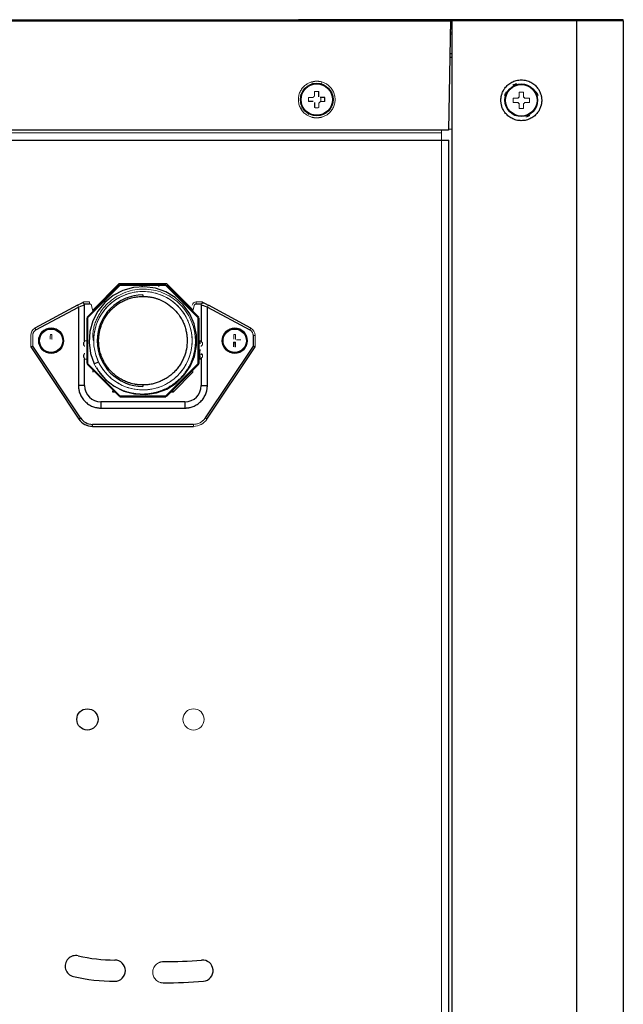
# Paper-space layout '_Back' of a CAD drawing. Header units: millimetres. Extents: x -163 to 157, y -21 to 400.
# Tile 7 of 7: x 9 to 157, y 158 to 400. Entities that reach past the tile are written whole.
import ezdxf

# ---------------------------------------------------------------- set-up
doc = ezdxf.new("R2010")
doc.units = ezdxf.units.MM

psp = doc.layouts.new('_Back')

# ---------------------------------------------------------------- linework, layer by layer
at = {"color": 7, "linetype": 'Continuous', "lineweight": 25}
for p, q in [((-120.71, 399.48), (115.43, 399.48)), ((-120.51, 399.23), (115.08, 399.23)), ((145.92, 399.55), (77.79, 399.55)), ((115.09, 399.48), (114.62, 372.48)), ((157.43, 399.3), (115.43, 399.3)), ((115.43, 399.3), (115.43, -17.2)), ((145.93, 399.3), (145.93, -17.2)), ((157.43, 399.3), (157.43, -17.2)), ((115.43, 397.22), (115.05, 397.22)), ((115.43, 391.2), (114.94, 391.2)), ((82.8, 380.67), (82.8, 381.97)), ((81.42, 379.47), (80.3, 379.47)), ((81.77, 379.29), (81.77, 378)), ((84.27, 380.5), (83.16, 380.5)), ((114.62, 372.48), (-120.04, 372.48)), ((-120.11, 370), (114.69, 370)), ((114.69, -8.68), (114.69, 370)), ((45.3, 334.65), (34.07, 334.65)), ((45.3, 334.45), (34.07, 334.45)), ((39.69, 334.12), (39.38, 334.09)), ((53.24, 326.51), (45.3, 334.45)), ((53.38, 326.66), (45.44, 334.6)), ((23.65, 329.57), (13.24, 323.96)), ((13.48, 323.52), (23.89, 329.13)), ((23.89, 329.13), (23.89, 309.9)), ((24.65, 330.11), (25.19, 330.4)), ((25.33, 329.9), (26.64, 329.9)), ((25.39, 320.81), (25.39, 329.67)), ((52.74, 329.9), (54.04, 329.9)), ((53.99, 329.67), (53.99, 320.81)), ((54.19, 330.4), (54.73, 330.11)), ((55.49, 309.9), (55.49, 329.13)), ((55.49, 329.13), (65.9, 323.52)), ((66.14, 323.96), (55.73, 329.57)), ((25.93, 326.51), (25.93, 315.29)), ((26.13, 326.51), (26.13, 315.29)), ((53.24, 315.29), (53.24, 326.51)), ((53.44, 315.29), (53.44, 326.51)), ((66.69, 322.2), (66.69, 319.55)), ((12.19, 319.4), (24, 301.68)), ((24.42, 301.96), (12.69, 319.55)), ((66.69, 319.55), (54.96, 301.96)), ((55.38, 301.68), (67.19, 319.4)), ((67.19, 319.4), (66.69, 319.55)), ((25.39, 309.9), (25.39, 316.49)), ((53.99, 316.49), (53.99, 309.9)), ((26.13, 315.29), (34.07, 307.35)), ((27.74, 315.25), (28.79, 315.75)), ((53.99, 309.9), (55.49, 309.9)), ((34.07, 307.35), (45.3, 307.35)), ((34.07, 307.15), (45.3, 307.15)), ((49.99, 305.9), (29.39, 305.9)), ((29.39, 304.4), (49.99, 304.4)), ((49.99, 305.9), (49.99, 304.4)), ((24, 301.68), (24.42, 301.96)), ((27.33, 299.9), (27.33, 300.4)), ((52.05, 300.4), (27.33, 300.4)), ((27.33, 299.9), (52.05, 299.9))]:
    psp.add_line(p, q, dxfattribs=at)
at = {"color": 144, "linetype": 'Continuous', "lineweight": 18}
for p, q in [((115.43, 396.05), (115.03, 396.05)), ((115.03, 395.98), (115.43, 395.98)), ((115.04, 396.48), (115.43, 396.48)), ((82.29, 384.46), (80.94, 384.21)), ((81.21, 383.83), (81.14, 384.07)), ((83.43, 384.07), (83.37, 383.83)), ((78.2, 381.12), (78.44, 381.06)), ((78.44, 378.9), (78.2, 378.84)), ((80.3, 380.5), (81.42, 380.5)), ((84.27, 379.47), (83.16, 379.47)), ((83.27, 379.47), (83.27, 380.5)), ((130.45, 380.32), (131.56, 380.32)), ((131.56, 379.28), (130.45, 379.28)), ((133.3, 380.32), (134.42, 380.32)), ((134.42, 379.28), (133.3, 379.28)), ((78.59, 377.9), (78.8, 378.02)), ((80.33, 376.49), (80.2, 376.28)), ((82.29, 375.5), (83.77, 375.78)), ((112.89, 371.8), (-118.31, 371.8)), ((112.89, 372.48), (112.89, -9.6)), ((114.62, 372.7), (115.43, 372.7)), ((25.99, 326.66), (33.93, 334.6)), ((34.07, 334.45), (26.13, 326.51)), ((33.89, 334.9), (27.39, 328.4)), ((34.07, 334.48), (33.47, 334.48)), ((34.07, 334.49), (33.48, 334.49)), ((45.49, 334.9), (33.89, 334.9)), ((34.07, 334.65), (34.07, 334.45)), ((35.78, 334.65), (35.78, 334.9)), ((43.6, 334.9), (43.6, 334.1)), ((45.9, 334.49), (43.6, 334.49)), ((45.91, 334.48), (43.6, 334.48)), ((51.99, 328.4), (45.49, 334.9)), ((23.89, 329.13), (23.65, 329.57)), ((26.64, 330.4), (25.19, 330.4)), ((25.24, 329.62), (25.24, 330.02)), ((26.64, 329.9), (26.64, 330.4)), ((27.13, 329.51), (27.44, 328.16)), ((51.94, 328.16), (52.25, 329.51)), ((54.19, 330.4), (52.74, 330.4)), ((52.74, 330.4), (52.74, 329.9)), ((55.73, 329.57), (55.49, 329.13)), ((26.13, 326.51), (25.93, 326.51)), ((27.6, 327.98), (27.6, 328.08)), ((13.24, 323.96), (13.48, 323.52)), ((65.9, 323.52), (66.14, 323.96)), ((12.19, 319.4), (12.19, 322.2)), ((12.69, 319.55), (12.69, 322.2)), ((25.93, 320.9), (25.39, 320.9)), ((53.99, 320.9), (53.44, 320.9)), ((53.69, 320.11), (53.69, 320.9)), ((67.19, 322.2), (66.69, 322.2)), ((67.19, 319.4), (67.19, 322.2)), ((25.09, 319.88), (25.09, 320.41)), ((25.24, 319.76), (25.24, 320.54)), ((53.46, 316.47), (53.69, 318.7)), ((54.29, 320.41), (54.29, 319.88)), ((62.15, 320.55), (62.01, 319.42)), ((25.09, 316.88), (25.09, 317.41)), ((25.24, 316.76), (25.24, 317.54)), ((25.39, 316.4), (25.93, 316.4)), ((28.79, 315.75), (28.18, 317.43)), ((54.29, 317.41), (53.44, 317.59)), ((53.44, 316.4), (53.99, 316.4)), ((53.69, 316.4), (53.69, 317.27)), ((54.29, 317.41), (54.29, 316.88)), ((25.99, 315.14), (33.93, 307.2)), ((45.3, 307.35), (53.24, 315.29)), ((53.38, 315.14), (45.44, 307.2)), ((51.86, 313.82), (51.94, 313.9)), ((51.94, 313.19), (51.94, 313.98)), ((53.24, 315.29), (53.44, 315.29)), ((47.15, 308.4), (51.94, 313.19)), ((46.94, 308.9), (46.86, 308.9)), ((45.3, 307.15), (45.3, 307.35)), ((54.96, 301.96), (55.38, 301.68)), ((52.05, 299.9), (52.05, 300.4))]:
    psp.add_line(p, q, dxfattribs=at)
at = {"color": 8, "linetype": 'Continuous', "lineweight": 25}
for p, q in [((115.43, 390.3), (114.93, 390.3)), ((27.44, 328.16), (27.44, 327.82)), ((27.44, 313.7), (27.44, 313.19)), ((25.39, 309.9), (23.89, 309.9)), ((32.23, 308.4), (32.74, 308.4)), ((46.36, 308.4), (47.15, 308.4)), ((29.39, 305.9), (29.39, 304.4))]:
    psp.add_line(p, q, dxfattribs=at)
at = {"color": 7, "linetype": 'Continuous', "lineweight": 25, "flags": 128}
psp.add_lwpolyline([(28.28, 314.36), (28.77, 313.45), (30.5, 311.39), (32.62, 309.73), (35.04, 308.53), (37.64, 307.84), (40.33, 307.7), (43, 308.1), (45.52, 309.04), (47.81, 310.47), (49.76, 312.33), (51.28, 314.55), (52.33, 317.03), (52.85, 319.68), (52.83, 322.37), (52.25, 325.01), (51.16, 327.47), (49.59, 329.66), (47.61, 331.49), (45.3, 332.87), (42.75, 333.76), (40.08, 334.12), (37.39, 333.92), (34.8, 333.18), (32.41, 331.94), (30.33, 330.23), (28.63, 328.14), (27.39, 325.74), (26.66, 323.15), (26.48, 320.46), (26.84, 317.79), (27.74, 315.25), (27.74, 315.25)], dxfattribs=at)
at = {"color": 144, "linetype": 'Continuous', "lineweight": 18, "flags": 128}
psp.add_lwpolyline([(27.61, 328.16), (27.59, 328.16), (27.57, 328.16), (27.55, 328.16), (27.53, 328.16), (27.5, 328.16), (27.48, 328.16), (27.46, 328.16), (27.44, 328.16)], dxfattribs=at)
at = {"color": 7, "linetype": 'Continuous', "lineweight": 25}
for centre, radius in [((82.29, 379.98), 4), ((82.29, 379.98), 3.85), ((132.43, 379.8), 4), ((132.43, 379.8), 3.85), ((17.19, 320.9), 3.01), ((17.19, 320.9), 2.86), ((62.19, 320.9), 3.01), ((62.19, 320.9), 2.86), ((26.09, 228.1), 2.6)]:
    psp.add_circle(centre, radius, dxfattribs=at)
at = {"color": 144, "linetype": 'Continuous', "lineweight": 18}
for centre, radius in [((39.69, 320.9), 12.06), ((17.19, 320.9), 3.13), ((62.19, 320.9), 3.13), ((52.09, 228.1), 2.6)]:
    psp.add_circle(centre, radius, dxfattribs=at)
at = {"color": 7, "linetype": 'Continuous', "lineweight": 25}
for centre, radius, start, end in [((157.18, 399.3), 0.25, 0, 90), ((69.9, 379.98), 14.38, 357.9477, 2.0523), ((132.43, 379.8), 1.01, 120.6869, 149.3131), ((132.43, 379.8), 1.01, 210.6869, 239.3131), ((132.43, 379.8), 1.01, 30.6869, 59.3131), ((39.69, 320.9), 11.2, 90, 270), ((54.54, 317.93), 0.578, 200.1159, 244.0768), ((29.39, 309.9), 4, 180, 270), ((49.99, 309.9), 4, 270, 0), ((27.33, 303.9), 4, 213.6901, 270), ((27.33, 303.9), 3.5, 213.6901, 270), ((23.24, 167.65), 2.6, 76.8589, 256.8589), ((32.79, 208.56), 39.41, 256.8589, 270), ((32.79, 166.55), 2.6, 270, 90), ((44.69, 281.55), 112.8, 270, 274.7719), ((54.29, 166.55), 2.6, 274.7719, 94.7719), ((32.79, 208.56), 44.61, 256.8589, 270), ((44.69, 281.55), 118, 270, 274.7719)]:
    psp.add_arc(centre, radius, start, end, dxfattribs=at)
at = {"color": 144, "linetype": 'Continuous', "lineweight": 18}
for centre, radius, start, end in [((132.43, 379.8), 4.25, 150.6157, 164.3843), ((132.43, 379.8), 4.25, 15.6157, 29.3843), ((52.74, 329.4), 1, 90, 167.078), ((14.19, 322.2), 2, 118.3008, 180), ((65.19, 322.2), 2, 0, 61.6992), ((17.19, 320.9), 1.5, 83.1424, 96.8576), ((62.19, 320.9), 1.5, 83.1424, 96.8576), ((62.19, 320.9), 1.5, 270, 276.8576), ((52.05, 303.9), 4, 270, 326.3099)]:
    psp.add_arc(centre, radius, start, end, dxfattribs=at)
for points, knots in [([(77.62, 399.48), (77.63, 399.49), (77.66, 399.52), (77.72, 399.54), (77.77, 399.55), (77.79, 399.55)], [0, 0, 0, 0, 0.23846, 0.685927, 1, 1, 1, 1]), ([(145.93, 399.3), (145.93, 399.32), (145.93, 399.35), (145.93, 399.41), (145.93, 399.46), (145.93, 399.51), (145.93, 399.54), (145.92, 399.55), (145.92, 399.55)], [0, 0, 0, 0, 0.129787, 0.274348, 0.43367, 0.607734, 0.796518, 1, 1, 1, 1]), ([(82.29, 375.49), (82.22, 375.49), (82.08, 375.49), (81.86, 375.51), (81.65, 375.53), (81.44, 375.57), (81.24, 375.61), (80.84, 375.72), (80.27, 375.94), (79.67, 376.31), (79.23, 376.68), (78.77, 377.15), (78.28, 377.87), (77.89, 378.88), (77.75, 379.98), (77.89, 381.09), (78.28, 382.1), (78.77, 382.81), (79.23, 383.28), (79.67, 383.66), (80.27, 384.02), (80.9, 384.27), (81.44, 384.4), (81.86, 384.46), (82.15, 384.47), (82.29, 384.48)], [0, 0, 0, 0, 0.015126, 0.030186, 0.045216, 0.060248, 0.075317, 0.090456, 0.147692, 0.204972, 0.238371, 0.271808, 0.344203, 0.420926, 0.500012, 0.579099, 0.655822, 0.728217, 0.761617, 0.795053, 0.85229, 0.909569, 0.939747, 0.9698, 1, 1, 1, 1]), ([(82.29, 384.48), (82.36, 384.47), (82.5, 384.47), (82.71, 384.46), (82.92, 384.43), (83.13, 384.4), (83.34, 384.35), (83.74, 384.25), (84.31, 384.02), (84.9, 383.66), (85.35, 383.28), (85.81, 382.81), (86.3, 382.1), (86.69, 381.09), (86.83, 379.98), (86.69, 378.88), (86.3, 377.87), (85.81, 377.15), (85.35, 376.68), (84.9, 376.31), (84.31, 375.94), (83.67, 375.69), (83.14, 375.56), (82.71, 375.5), (82.43, 375.49), (82.29, 375.49)], [0, 0, 0, 0, 0.015126, 0.030186, 0.045216, 0.060248, 0.075317, 0.090456, 0.147692, 0.204972, 0.238371, 0.271808, 0.344203, 0.420926, 0.500012, 0.579099, 0.655822, 0.728217, 0.761617, 0.795053, 0.85229, 0.909569, 0.939747, 0.9698, 1, 1, 1, 1]), ([(130.35, 383.5), (130.41, 383.54), (130.52, 383.6), (130.71, 383.69), (130.9, 383.77), (131.09, 383.84), (131.22, 383.87), (131.29, 383.89)], [0, 0, 0, 0, 0.200464, 0.400232, 0.599768, 0.799536, 1, 1, 1, 1]), ([(81.77, 381.97), (81.86, 381.97), (82.03, 381.97), (82.29, 381.97), (82.55, 381.97), (82.72, 381.97), (82.8, 381.97)], [0, 0, 0, 0, 0.250074, 0.5, 0.749926, 1, 1, 1, 1]), ([(81.77, 380.85), (81.77, 380.93), (81.77, 381.08), (81.77, 381.31), (81.77, 381.53), (81.77, 381.75), (81.77, 381.89), (81.77, 381.97)], [0, 0, 0, 0, 0.205127, 0.407689, 0.607687, 0.805124, 1, 1, 1, 1]), ([(131.92, 381.78), (132, 381.79), (132.17, 381.79), (132.43, 381.79), (132.69, 381.79), (132.86, 381.79), (132.95, 381.78)], [0, 0, 0, 0, 0.250074, 0.5, 0.749926, 1, 1, 1, 1]), ([(131.92, 380.67), (131.92, 380.75), (131.92, 380.9), (131.92, 381.13), (131.92, 381.35), (131.92, 381.57), (131.92, 381.71), (131.92, 381.78)], [0, 0, 0, 0, 0.205127, 0.407689, 0.607687, 0.805124, 1, 1, 1, 1]), ([(132.95, 381.78), (132.95, 381.71), (132.95, 381.57), (132.95, 381.35), (132.95, 381.13), (132.95, 380.9), (132.95, 380.75), (132.95, 380.67)], [0, 0, 0, 0, 0.194876, 0.3923126, 0.5923111, 0.794873, 1, 1, 1, 1]), ([(80.3, 379.47), (80.3, 379.55), (80.3, 379.72), (80.29, 379.98), (80.3, 380.24), (80.3, 380.41), (80.3, 380.5)], [0, 0, 0, 0, 0.250005, 0.5, 0.749995, 1, 1, 1, 1]), ([(81.42, 380.5), (81.44, 380.52), (81.48, 380.58), (81.54, 380.66), (81.61, 380.73), (81.69, 380.79), (81.75, 380.83), (81.77, 380.85)], [0, 0, 0, 0, 0.202494, 0.401733, 0.599714, 0.798468, 1, 1, 1, 1]), ([(83.16, 379.47), (83.14, 379.44), (83.1, 379.38), (83.04, 379.3), (82.97, 379.23), (82.89, 379.17), (82.83, 379.13), (82.8, 379.11)], [0, 0, 0, 0, 0.202494, 0.401733, 0.599714, 0.798468, 1, 1, 1, 1]), ([(82.8, 379.11), (82.8, 379.04), (82.8, 378.88), (82.8, 378.65), (82.8, 378.43), (82.8, 378.21), (82.8, 378.07), (82.8, 378)], [0, 0, 0, 0, 0.205127, 0.407689, 0.607687, 0.805124, 1, 1, 1, 1]), ([(130.45, 379.28), (130.44, 379.37), (130.44, 379.54), (130.44, 379.8), (130.44, 380.06), (130.44, 380.23), (130.45, 380.32)], [0, 0, 0, 0, 0.250005, 0.5, 0.749995, 1, 1, 1, 1]), ([(131.75, 380.32), (131.72, 380.32), (131.66, 380.32), (131.6, 380.32), (131.56, 380.32)], [0, 0, 0, 0, 0.471858, 1, 1, 1, 1]), ([(131.56, 379.28), (131.6, 379.28), (131.66, 379.28), (131.72, 379.28), (131.75, 379.28)], [0, 0, 0, 0, 0.528142, 1, 1, 1, 1]), ([(131.92, 380.67), (131.92, 380.64), (131.92, 380.57), (131.92, 380.51), (131.92, 380.48)], [0, 0, 0, 0, 0.528142, 1, 1, 1, 1]), ([(131.92, 379.12), (131.92, 379.09), (131.92, 379.03), (131.92, 378.96), (131.92, 378.93)], [0, 0, 0, 0, 0.471858, 1, 1, 1, 1]), ([(131.92, 377.82), (131.92, 377.89), (131.92, 378.03), (131.92, 378.25), (131.92, 378.47), (131.92, 378.7), (131.92, 378.85), (131.92, 378.93)], [0, 0, 0, 0, 0.194876, 0.392313, 0.592311, 0.794873, 1, 1, 1, 1]), ([(132.95, 380.48), (132.95, 380.51), (132.95, 380.57), (132.95, 380.64), (132.95, 380.67)], [0, 0, 0, 0, 0.471858, 1, 1, 1, 1]), ([(133.3, 379.28), (133.28, 379.26), (133.24, 379.2), (133.18, 379.12), (133.11, 379.05), (133.03, 378.99), (132.97, 378.95), (132.95, 378.93)], [0, 0, 0, 0, 0.202494, 0.4017328, 0.599714, 0.7984681, 1, 1, 1, 1]), ([(132.95, 378.93), (132.95, 378.85), (132.95, 378.7), (132.95, 378.47), (132.95, 378.25), (132.95, 378.03), (132.95, 377.89), (132.95, 377.82)], [0, 0, 0, 0, 0.205127, 0.407689, 0.607687, 0.805124, 1, 1, 1, 1]), ([(133.3, 380.32), (133.27, 380.32), (133.2, 380.32), (133.14, 380.32), (133.11, 380.32)], [0, 0, 0, 0, 0.528142, 1, 1, 1, 1]), ([(134.42, 380.32), (134.42, 380.23), (134.42, 380.06), (134.43, 379.8), (134.42, 379.54), (134.42, 379.37), (134.42, 379.28)], [0, 0, 0, 0, 0.250005, 0.5, 0.749995, 1, 1, 1, 1]), ([(82.8, 378), (82.72, 377.99), (82.55, 377.99), (82.29, 377.99), (82.03, 377.99), (81.86, 377.99), (81.77, 378)], [0, 0, 0, 0, 0.250074, 0.5, 0.749926, 1, 1, 1, 1]), ([(132.95, 377.82), (132.86, 377.81), (132.69, 377.81), (132.43, 377.81), (132.17, 377.81), (132, 377.81), (131.92, 377.82)], [0, 0, 0, 0, 0.250074, 0.5, 0.749926, 1, 1, 1, 1]), ([(134.52, 376.1), (134.46, 376.06), (134.34, 376), (134.15, 375.91), (133.96, 375.83), (133.77, 375.76), (133.64, 375.73), (133.57, 375.71)], [0, 0, 0, 0, 0.200464, 0.400232, 0.599768, 0.799536, 1, 1, 1, 1]), ([(27.74, 315.25), (27.79, 315.14), (27.9, 314.93), (28.07, 314.61), (28.25, 314.3), (28.44, 313.99), (28.63, 313.69), (28.84, 313.39), (29.05, 313.1), (29.27, 312.81), (29.5, 312.53), (29.73, 312.26), (29.97, 311.99), (30.22, 311.73), (30.48, 311.48), (30.74, 311.24), (31.01, 311), (31.29, 310.77), (31.57, 310.54), (31.86, 310.33), (32.15, 310.12), (32.45, 309.92), (32.75, 309.73), (33.06, 309.55), (33.38, 309.38), (33.7, 309.21), (34.02, 309.06), (34.35, 308.91), (34.68, 308.77), (35.01, 308.64), (35.35, 308.52), (35.69, 308.41), (36.03, 308.31), (36.38, 308.22), (36.73, 308.14), (37.08, 308.07), (37.43, 308), (37.78, 307.95), (38.14, 307.91), (38.49, 307.87), (38.85, 307.85), (39.2, 307.83), (39.56, 307.83), (39.92, 307.83), (40.27, 307.85), (40.63, 307.87), (40.99, 307.91), (41.34, 307.95), (41.69, 308.01), (42.04, 308.07), (42.39, 308.14), (42.74, 308.22), (43.08, 308.31), (43.42, 308.41), (43.76, 308.52), (44.1, 308.64), (44.43, 308.77), (44.76, 308.91), (45.08, 309.06), (45.4, 309.21), (45.71, 309.37), (46.02, 309.55), (46.33, 309.73), (46.63, 309.92), (46.93, 310.11), (47.22, 310.32), (47.5, 310.53), (47.78, 310.75), (48.05, 310.98), (48.32, 311.21), (48.57, 311.45), (48.83, 311.7), (49.07, 311.96), (49.31, 312.22), (49.54, 312.49), (49.76, 312.76), (49.98, 313.04), (50.19, 313.33), (50.39, 313.62), (50.58, 313.92), (50.76, 314.22), (50.93, 314.53), (51.1, 314.84), (51.26, 315.15), (51.41, 315.47), (51.55, 315.79), (51.68, 316.12), (51.8, 316.45), (51.92, 316.79), (52.02, 317.12), (52.12, 317.46), (52.2, 317.8), (52.28, 318.15), (52.35, 318.49), (52.4, 318.84), (52.45, 319.19), (52.49, 319.54), (52.52, 319.89), (52.54, 320.24), (52.55, 320.59), (52.55, 320.94), (52.54, 321.29), (52.52, 321.64), (52.49, 321.99), (52.45, 322.34), (52.4, 322.69), (52.35, 323.03), (52.28, 323.38), (52.06, 324.37), (51.53, 325.96), (50.39, 328.01), (48.9, 329.82), (47.11, 331.32), (45.09, 332.48), (42.89, 333.24), (40.59, 333.59), (38.28, 333.52), (36.02, 333.03), (33.89, 332.14), (31.95, 330.88), (30.03, 329.05), (28.76, 327.12), (28.08, 325.53), (27.83, 324.79), (27.68, 324.23), (27.56, 323.7), (27.49, 323.21), (27.45, 322.81), (27.43, 322.47), (27.43, 322.14), (27.44, 321.81), (27.46, 321.5), (27.5, 321.19), (27.53, 320.99), (27.55, 320.89)], [0, 0, 0, 0, 0.004819, 0.009637, 0.014453, 0.019268, 0.024082, 0.028895, 0.033706, 0.038517, 0.043326, 0.048134, 0.05294, 0.057744, 0.062547, 0.067349, 0.072148, 0.076946, 0.081742, 0.086537, 0.09133, 0.096123, 0.100914, 0.105704, 0.110493, 0.115282, 0.120069, 0.124856, 0.129641, 0.134426, 0.139208, 0.14399, 0.148769, 0.153548, 0.158324, 0.163098, 0.167871, 0.172643, 0.177412, 0.182181, 0.186948, 0.191715, 0.19648, 0.201244, 0.206008, 0.21077, 0.215531, 0.220291, 0.225049, 0.229806, 0.234562, 0.239315, 0.244068, 0.248818, 0.253566, 0.258314, 0.263059, 0.267803, 0.272547, 0.277289, 0.28203, 0.28677, 0.29151, 0.296248, 0.300985, 0.305721, 0.310455, 0.315188, 0.31992, 0.32465, 0.329378, 0.334104, 0.338829, 0.343552, 0.348273, 0.352994, 0.357713, 0.362431, 0.367148, 0.371864, 0.376579, 0.381293, 0.386006, 0.390718, 0.395428, 0.400137, 0.404845, 0.40955, 0.414254, 0.418957, 0.423657, 0.428356, 0.433054, 0.43775, 0.442445, 0.447139, 0.451832, 0.456524, 0.461215, 0.465905, 0.470593, 0.475281, 0.479967, 0.484652, 0.489335, 0.494017, 0.498697, 0.503375, 0.508052, 0.539247, 0.570396, 0.601476, 0.632496, 0.663465, 0.694361, 0.725206, 0.755993, 0.78671, 0.817379, 0.847982, 0.878522, 0.923198, 0.939376, 0.947709, 0.954539, 0.962424, 0.969612, 0.974236, 0.978766, 0.9832, 0.98754, 0.991786, 0.995939, 1, 1, 1, 1]), ([(27.55, 320.89), (27.57, 321.05), (27.6, 321.37), (27.67, 321.94), (27.75, 322.62), (27.94, 323.75), (28.41, 325.32), (29.33, 327.21), (30.41, 328.66), (31.39, 329.67), (32.25, 330.42), (33.13, 331.04), (34.4, 331.77), (35.96, 332.43), (37.92, 332.88), (39.89, 333.01), (41.54, 332.85), (43.36, 332.43), (45.18, 331.72), (47.17, 330.45), (48.76, 328.94), (49.89, 327.4), (50.64, 326.02), (51.14, 324.76), (51.59, 323.14), (51.81, 321.25), (51.67, 319.07), (51.18, 317.02), (50.43, 315.33), (49.64, 314.06), (48.76, 312.9), (47.49, 311.63), (45.7, 310.37), (44.11, 309.64), (42.7, 309.21), (41.87, 309.03), (41.07, 308.92), (40.52, 308.87), (39.94, 308.84), (39.4, 308.84), (38.17, 308.9), (36.81, 309.14), (35.15, 309.7), (33.83, 310.31), (32.3, 311.31), (31.14, 312.35), (30.3, 313.32), (29.79, 313.99), (29.38, 314.63), (29.05, 315.2), (28.87, 315.57), (28.79, 315.75)], [0, 0, 0, 0, 0.006816, 0.013855, 0.024414, 0.035926, 0.062548, 0.094078, 0.124965, 0.139315, 0.15366, 0.173713, 0.185329, 0.215868, 0.245602, 0.270433, 0.299909, 0.315747, 0.34997, 0.382816, 0.415646, 0.442995, 0.463851, 0.482228, 0.5006, 0.535582, 0.562421, 0.593634, 0.62486, 0.640852, 0.656837, 0.687304, 0.716676, 0.749786, 0.761501, 0.779578, 0.785717, 0.795976, 0.80316, 0.810342, 0.818752, 0.855933, 0.868644, 0.89337, 0.91744, 0.94636, 0.959685, 0.971712, 0.98244, 0.991869, 1, 1, 1, 1]), ([(23.65, 329.57), (23.68, 329.59), (23.75, 329.62), (23.84, 329.67), (23.93, 329.72), (24.05, 329.79), (24.2, 329.87), (24.36, 329.95), (24.49, 330.02), (24.58, 330.07), (24.64, 330.1), (24.65, 330.11), (24.65, 330.11)], [0, 0, 0, 0, 0.0648802, 0.128526, 0.1913947, 0.2539606, 0.3895656, 0.520422, 0.6473001, 0.7740579, 0.8863557, 1, 1, 1, 1]), ([(25.09, 329.56), (25.07, 329.55), (25.02, 329.54), (24.95, 329.51), (24.86, 329.48), (24.77, 329.45), (24.67, 329.41), (24.55, 329.37), (24.38, 329.31), (24.16, 329.23), (23.98, 329.16), (23.89, 329.13)], [0, 0, 0, 0, 0.073914, 0.15124, 0.232001, 0.316222, 0.40392, 0.495113, 0.622452, 0.790758, 1, 1, 1, 1]), ([(24.65, 330.11), (24.67, 330.12), (24.71, 330.14), (24.77, 330.16), (24.85, 330.17), (24.94, 330.17), (25.04, 330.15), (25.13, 330.11), (25.21, 330.06), (25.28, 329.99), (25.32, 329.93), (25.33, 329.9)], [0, 0, 0, 0, 0.083131, 0.166025, 0.250414, 0.375635, 0.49845, 0.620462, 0.748783, 0.875866, 1, 1, 1, 1]), ([(25.39, 329.67), (25.39, 329.67), (25.39, 329.67), (25.37, 329.66), (25.35, 329.65), (25.32, 329.64), (25.27, 329.63), (25.22, 329.61), (25.16, 329.59), (25.11, 329.57), (25.09, 329.56)], [0, 0, 0, 0, 0.120109, 0.241432, 0.364064, 0.488098, 0.613624, 0.740728, 0.869493, 1, 1, 1, 1]), ([(26.64, 329.9), (26.67, 329.9), (26.71, 329.9), (26.78, 329.88), (26.84, 329.86), (26.9, 329.83), (26.96, 329.79), (27.02, 329.73), (27.07, 329.66), (27.11, 329.59), (27.12, 329.54), (27.13, 329.51)], [0, 0, 0, 0, 0.100941, 0.199589, 0.297782, 0.397385, 0.500186, 0.625849, 0.757325, 0.877219, 1, 1, 1, 1]), ([(27.6, 328.08), (27.6, 328.1), (27.6, 328.12), (27.61, 328.15), (27.61, 328.16)], [0, 0, 0, 0, 0.438812, 1, 1, 1, 1]), ([(52.25, 329.51), (52.25, 329.53), (52.27, 329.58), (52.29, 329.64), (52.33, 329.69), (52.37, 329.74), (52.43, 329.79), (52.49, 329.84), (52.57, 329.87), (52.65, 329.89), (52.71, 329.9), (52.74, 329.9)], [0, 0, 0, 0, 0.100941, 0.199589, 0.297782, 0.397385, 0.500186, 0.625849, 0.757325, 0.877219, 1, 1, 1, 1]), ([(54.29, 329.56), (54.26, 329.57), (54.22, 329.59), (54.16, 329.61), (54.1, 329.63), (54.06, 329.64), (54.03, 329.65), (54.01, 329.66), (53.99, 329.67), (53.99, 329.67), (53.99, 329.67)], [0, 0, 0, 0, 0.1305082, 0.2592746, 0.3863791, 0.5119051, 0.6359391, 0.7585706, 0.8798923, 1, 1, 1, 1]), ([(54.04, 329.9), (54.05, 329.91), (54.07, 329.94), (54.1, 329.98), (54.13, 330.02), (54.18, 330.07), (54.25, 330.11), (54.34, 330.15), (54.44, 330.17), (54.54, 330.17), (54.64, 330.15), (54.7, 330.12), (54.73, 330.11)], [0, 0, 0, 0, 0.06212, 0.124378, 0.187325, 0.251495, 0.379422, 0.501387, 0.625265, 0.749524, 0.875472, 1, 1, 1, 1]), ([(55.49, 329.13), (55.45, 329.14), (55.38, 329.17), (55.27, 329.21), (55.17, 329.24), (55.09, 329.27), (55.01, 329.3), (54.94, 329.33), (54.87, 329.35), (54.76, 329.39), (54.61, 329.45), (54.43, 329.51), (54.33, 329.55), (54.29, 329.56)], [0, 0, 0, 0, 0.0833335, 0.1609027, 0.2327075, 0.2987482, 0.3590252, 0.4135392, 0.4622915, 0.5052837, 0.6839727, 0.8488237, 1, 1, 1, 1]), ([(54.73, 330.11), (54.73, 330.11), (54.73, 330.11), (54.74, 330.1), (54.76, 330.09), (54.81, 330.07), (54.89, 330.02), (55.02, 329.95), (55.17, 329.87), (55.35, 329.77), (55.54, 329.67), (55.66, 329.61), (55.73, 329.57)], [0, 0, 0, 0, 0.057141, 0.113453, 0.169595, 0.226233, 0.352311, 0.47985, 0.610025, 0.746284, 0.871239, 1, 1, 1, 1]), ([(12.69, 322.2), (12.69, 322.24), (12.69, 322.3), (12.7, 322.4), (12.72, 322.5), (12.75, 322.63), (12.81, 322.79), (12.9, 322.97), (13.02, 323.14), (13.15, 323.29), (13.31, 323.42), (13.42, 323.49), (13.48, 323.52)], [0, 0, 0, 0, 0.061065, 0.122642, 0.185045, 0.248576, 0.373224, 0.499777, 0.625743, 0.751109, 0.876873, 1, 1, 1, 1]), ([(65.9, 323.52), (65.93, 323.51), (65.99, 323.48), (66.07, 323.42), (66.15, 323.36), (66.25, 323.27), (66.36, 323.14), (66.47, 322.97), (66.57, 322.79), (66.64, 322.6), (66.68, 322.4), (66.69, 322.27), (66.69, 322.2)], [0, 0, 0, 0, 0.061065, 0.122642, 0.185045, 0.248576, 0.373224, 0.499777, 0.625743, 0.751109, 0.876873, 1, 1, 1, 1]), ([(16.95, 321.28), (16.96, 321.29), (16.97, 321.29), (16.98, 321.3), (16.99, 321.32), (16.99, 321.36), (16.99, 321.41), (16.99, 321.47), (16.99, 321.56), (16.99, 321.68), (16.99, 321.86), (17, 322.1), (17.01, 322.28), (17.01, 322.39)], [0, 0, 0, 0, 0.016904, 0.032204, 0.051898, 0.077628, 0.11605, 0.18256, 0.248857, 0.359052, 0.499227, 0.713926, 1, 1, 1, 1]), ([(17.37, 322.39), (17.37, 322.31), (17.38, 322.18), (17.38, 321.99), (17.38, 321.83), (17.39, 321.68), (17.39, 321.57), (17.39, 321.49), (17.39, 321.43), (17.39, 321.38), (17.39, 321.34), (17.39, 321.31), (17.41, 321.29), (17.42, 321.29), (17.43, 321.28)], [0, 0, 0, 0, 0.199031, 0.366592, 0.502787, 0.640997, 0.754219, 0.803799, 0.853588, 0.905587, 0.938603, 0.964239, 0.982217, 1, 1, 1, 1]), ([(61.95, 321.28), (61.96, 321.29), (61.97, 321.29), (61.98, 321.3), (61.99, 321.32), (61.99, 321.36), (61.99, 321.41), (61.99, 321.47), (61.99, 321.56), (61.99, 321.68), (61.99, 321.86), (62, 322.1), (62.01, 322.28), (62.01, 322.39)], [0, 0, 0, 0, 0.016904, 0.032204, 0.051898, 0.077628, 0.11605, 0.18256, 0.248857, 0.359052, 0.499227, 0.713926, 1, 1, 1, 1]), ([(62.37, 322.39), (62.37, 322.31), (62.38, 322.18), (62.38, 321.99), (62.38, 321.83), (62.39, 321.68), (62.39, 321.57), (62.39, 321.49), (62.39, 321.43), (62.39, 321.38), (62.39, 321.34), (62.39, 321.31), (62.41, 321.29), (62.42, 321.29), (62.43, 321.28)], [0, 0, 0, 0, 0.199031, 0.366592, 0.502787, 0.640997, 0.754219, 0.803799, 0.853588, 0.905587, 0.938603, 0.964239, 0.982217, 1, 1, 1, 1]), ([(62.61, 321.11), (62.67, 321.11), (62.78, 321.11), (62.96, 321.11), (63.17, 321.11), (63.41, 321.1), (63.58, 321.09), (63.67, 321.09)], [0, 0, 0, 0, 0.161986, 0.329374, 0.50002, 0.735169, 1, 1, 1, 1]), ([(12.69, 319.55), (12.67, 319.54), (12.62, 319.53), (12.55, 319.51), (12.5, 319.49), (12.45, 319.48), (12.4, 319.46), (12.37, 319.45), (12.31, 319.44), (12.25, 319.42), (12.2, 319.4), (12.19, 319.4), (12.19, 319.4)], [0, 0, 0, 0, 0.092957, 0.179092, 0.258406, 0.330906, 0.396597, 0.455488, 0.507594, 0.679089, 0.842954, 1, 1, 1, 1]), ([(25.09, 320.41), (25.11, 320.43), (25.16, 320.45), (25.21, 320.5), (25.27, 320.55), (25.32, 320.61), (25.38, 320.7), (25.38, 320.77), (25.39, 320.81)], [0, 0, 0, 0, 0.113574, 0.234173, 0.361824, 0.49655, 0.706197, 1, 1, 1, 1]), ([(25.39, 319.49), (25.39, 319.5), (25.39, 319.54), (25.37, 319.59), (25.36, 319.63), (25.33, 319.66), (25.3, 319.71), (25.25, 319.77), (25.18, 319.83), (25.12, 319.87), (25.09, 319.88)], [0, 0, 0, 0, 0.12782, 0.24215, 0.34299, 0.430339, 0.504199, 0.68195, 0.847198, 1, 1, 1, 1]), ([(53.99, 320.81), (53.99, 320.79), (53.99, 320.76), (54.01, 320.71), (54.02, 320.67), (54.04, 320.63), (54.08, 320.59), (54.13, 320.53), (54.2, 320.47), (54.26, 320.43), (54.29, 320.41)], [0, 0, 0, 0, 0.12769, 0.241905, 0.342646, 0.429912, 0.503704, 0.681645, 0.847059, 1, 1, 1, 1]), ([(54.29, 319.88), (54.27, 319.87), (54.22, 319.84), (54.16, 319.8), (54.11, 319.75), (54.06, 319.69), (54, 319.6), (53.99, 319.53), (53.99, 319.49)], [0, 0, 0, 0, 0.113469, 0.23395, 0.361472, 0.496055, 0.705894, 1, 1, 1, 1]), ([(62.15, 320.55), (62.14, 320.55), (62.12, 320.56), (62.09, 320.56), (62.07, 320.57), (62.05, 320.58), (62.04, 320.58), (62.04, 320.58), (62.03, 320.59), (62.03, 320.59), (62.02, 320.59), (62.02, 320.6), (62.01, 320.6), (62.01, 320.6), (62, 320.6), (62, 320.6)], [0, 0, 0, 0, 0.207412, 0.414823, 0.622235, 0.829647, 0.829647, 0.850941, 0.872235, 0.893529, 0.914823, 0.936118, 0.957412, 0.978706, 1, 1, 1, 1]), ([(62.43, 320.52), (62.42, 320.51), (62.41, 320.51), (62.4, 320.5), (62.39, 320.48), (62.39, 320.44), (62.39, 320.39), (62.39, 320.33), (62.39, 320.24), (62.39, 320.12), (62.38, 319.94), (62.38, 319.7), (62.37, 319.52), (62.37, 319.41)], [0, 0, 0, 0, 0.016904, 0.032204, 0.051898, 0.077628, 0.11605, 0.18256, 0.248857, 0.359052, 0.499227, 0.713926, 1, 1, 1, 1]), ([(25.09, 317.41), (25.11, 317.43), (25.16, 317.45), (25.21, 317.5), (25.27, 317.55), (25.32, 317.61), (25.38, 317.7), (25.38, 317.77), (25.39, 317.81)], [0, 0, 0, 0, 0.113574, 0.234173, 0.361824, 0.49655, 0.706197, 1, 1, 1, 1]), ([(25.39, 316.49), (25.39, 316.5), (25.39, 316.54), (25.37, 316.59), (25.36, 316.63), (25.33, 316.66), (25.3, 316.71), (25.25, 316.77), (25.18, 316.83), (25.12, 316.87), (25.09, 316.88)], [0, 0, 0, 0, 0.12782, 0.24215, 0.34299, 0.430339, 0.504199, 0.68195, 0.847198, 1, 1, 1, 1]), ([(54.29, 316.88), (54.27, 316.87), (54.22, 316.84), (54.16, 316.8), (54.11, 316.75), (54.06, 316.69), (54, 316.6), (53.99, 316.53), (53.99, 316.49)], [0, 0, 0, 0, 0.113468, 0.23395, 0.361472, 0.496055, 0.705894, 1, 1, 1, 1]), ([(51.69, 313.45), (51.7, 313.46), (51.72, 313.48), (51.75, 313.52), (51.77, 313.57), (51.8, 313.63), (51.83, 313.71), (51.85, 313.78), (51.86, 313.82)], [0, 0, 0, 0, 0.112561, 0.231962, 0.35951, 0.496277, 0.694927, 1, 1, 1, 1]), ([(47.15, 308.4), (47.14, 308.42), (47.12, 308.47), (47.09, 308.53), (47.07, 308.58), (47.05, 308.63), (47.02, 308.69), (47, 308.76), (46.97, 308.82), (46.95, 308.86), (46.94, 308.89), (46.94, 308.9), (46.94, 308.9)], [0, 0, 0, 0, 0.098236, 0.18093, 0.248077, 0.299673, 0.410094, 0.51287, 0.647497, 0.765679, 0.879914, 1, 1, 1, 1]), ([(46.98, 308.8), (47, 308.81), (47.06, 308.84), (47.11, 308.88), (47.14, 308.9)], [0, 0, 0, 0, 0.3953207, 1, 1, 1, 1]), ([(32.38, 308.76), (32.38, 308.76), (32.36, 308.72), (32.33, 308.64), (32.28, 308.52), (32.25, 308.44), (32.23, 308.4)], [0, 0, 0, 0, 0.020204, 0.427138, 0.65412, 1, 1, 1, 1]), ([(54.96, 301.96), (54.93, 301.91), (54.86, 301.82), (54.76, 301.68), (54.65, 301.55), (54.53, 301.43), (54.35, 301.25), (54.08, 301.03), (53.7, 300.8), (53.31, 300.62), (52.94, 300.51), (52.61, 300.44), (52.33, 300.4), (52.14, 300.4), (52.05, 300.4)], [0, 0, 0, 0, 0.049582, 0.098881, 0.148015, 0.1971, 0.246255, 0.373407, 0.50002, 0.626318, 0.753786, 0.835497, 0.917387, 1, 1, 1, 1]), ([(44.69, 168.75), (44.63, 168.75), (44.53, 168.75), (44.36, 168.73), (44.2, 168.71), (44.04, 168.67), (43.89, 168.62), (43.62, 168.53), (43.25, 168.34), (42.84, 168), (42.5, 167.59), (42.26, 167.13), (42.12, 166.64), (42.07, 166.15), (42.12, 165.66), (42.26, 165.17), (42.5, 164.71), (42.84, 164.3), (43.25, 163.96), (43.67, 163.75), (44.04, 163.63), (44.36, 163.56), (44.58, 163.55), (44.69, 163.55)], [0, 0, 0, 0, 0.020146, 0.040136, 0.060049, 0.079966, 0.099967, 0.120131, 0.185079, 0.250093, 0.315042, 0.380056, 0.44001, 0.500029, 0.559983, 0.620002, 0.68495, 0.749964, 0.814913, 0.879927, 0.920044, 0.959855, 1, 1, 1, 1])]:
    psp.add_open_spline(points, degree=3, knots=knots, dxfattribs=at)
at = {"color": 7, "linetype": 'Continuous', "lineweight": 25}
for points, knots in [([(115.43, 399.55), (115.43, 399.55), (115.43, 399.55), (115.43, 399.53), (115.43, 399.51), (115.43, 399.49), (115.43, 399.46), (115.43, 399.43), (115.43, 399.39), (115.43, 399.36), (115.43, 399.33), (115.43, 399.31), (115.43, 399.3)], [0, 0, 0, 0, 0.12461, 0.243751, 0.357423, 0.465625, 0.568357, 0.66562, 0.757414, 0.84374, 0.924601, 1, 1, 1, 1]), ([(157.18, 399.55), (157.18, 399.55), (156.89, 399.55), (155.76, 399.55), (154.93, 399.55), (152.84, 399.55), (151.59, 399.55), (148.87, 399.55), (147.4, 399.55), (145.92, 399.55)], [0, 0, 0, 0, 0.25, 0.25, 0.5, 0.5, 0.75, 0.75, 1, 1, 1, 1]), ([(127.43, 379.8), (127.43, 379.87), (127.43, 380), (127.45, 380.21), (127.47, 380.41), (127.49, 380.61), (127.53, 380.81), (127.58, 381), (127.69, 381.42), (127.93, 382.05), (128.34, 382.71), (128.76, 383.21), (129.28, 383.72), (130.08, 384.26), (131.2, 384.7), (132.43, 384.85), (133.66, 384.7), (134.79, 384.26), (135.58, 383.72), (136.1, 383.21), (136.52, 382.71), (136.93, 382.05), (137.19, 381.38), (137.32, 380.86), (137.38, 380.51), (137.42, 380.16), (137.43, 379.92), (137.43, 379.8)], [0, 0, 0, 0, 0.012962, 0.025873, 0.038754, 0.051626, 0.064511, 0.07743, 0.090404, 0.147616, 0.204877, 0.238274, 0.271709, 0.344118, 0.420875, 0.500006, 0.579138, 0.655894, 0.728304, 0.761705, 0.795135, 0.852358, 0.909608, 0.932256, 0.954794, 0.977337, 1, 1, 1, 1]), ([(137.43, 379.8), (137.43, 379.73), (137.43, 379.6), (137.42, 379.39), (137.4, 379.19), (137.37, 378.99), (137.33, 378.79), (137.29, 378.6), (137.17, 378.18), (136.93, 377.55), (136.52, 376.89), (136.1, 376.39), (135.58, 375.88), (134.79, 375.34), (133.66, 374.9), (132.43, 374.75), (131.2, 374.9), (130.08, 375.34), (129.28, 375.88), (128.76, 376.39), (128.34, 376.89), (127.93, 377.55), (127.67, 378.22), (127.54, 378.74), (127.48, 379.09), (127.44, 379.44), (127.43, 379.68), (127.43, 379.8)], [0, 0, 0, 0, 0.012962, 0.025873, 0.038754, 0.051626, 0.064511, 0.07743, 0.090404, 0.147616, 0.204877, 0.238274, 0.271709, 0.344118, 0.420875, 0.500006, 0.579138, 0.655894, 0.728304, 0.761705, 0.795135, 0.852358, 0.909608, 0.932256, 0.954794, 0.977337, 1, 1, 1, 1]), ([(39.69, 310.05), (39.59, 310.05), (39.38, 310.05), (39.07, 310.06), (38.77, 310.09), (38.46, 310.12), (38.15, 310.16), (37.84, 310.2), (37.39, 310.29), (36.8, 310.43), (36.09, 310.65), (35.27, 310.97), (34.36, 311.42), (33.38, 312.05), (32.46, 312.78), (31.62, 313.61), (30.88, 314.52), (30.25, 315.49), (29.74, 316.52), (29.3, 317.67), (28.98, 318.96), (28.84, 320.18), (28.83, 321.23), (28.9, 322.17), (29.06, 323.17), (29.35, 324.25), (29.75, 325.3), (30.27, 326.34), (30.91, 327.31), (31.65, 328.22), (32.49, 329.05), (33.4, 329.77), (34.39, 330.4), (35.28, 330.83), (36.03, 331.12), (36.62, 331.32), (37.23, 331.48), (37.83, 331.6), (38.45, 331.69), (39.07, 331.74), (39.48, 331.75), (39.69, 331.75)], [0, 0, 0, 0, 0.009007, 0.018033, 0.027085, 0.036173, 0.045302, 0.054481, 0.063716, 0.085677, 0.107537, 0.129405, 0.163111, 0.197012, 0.231565, 0.266095, 0.300451, 0.334752, 0.36805, 0.401449, 0.443046, 0.4843, 0.509655, 0.535, 0.566973, 0.598968, 0.63274, 0.666469, 0.700713, 0.735031, 0.76957, 0.803954, 0.837954, 0.872114, 0.890616, 0.90894, 0.927145, 0.945293, 0.963443, 0.981659, 1, 1, 1, 1]), ([(39.69, 331.75), (39.81, 331.75), (40.04, 331.75), (40.38, 331.73), (40.73, 331.7), (41.07, 331.67), (41.41, 331.62), (41.75, 331.56), (42.08, 331.49), (42.42, 331.41), (42.75, 331.31), (43.08, 331.21), (43.4, 331.1), (44.3, 330.75), (45.72, 330.02), (47.43, 328.61), (48.6, 327.17), (49.34, 325.91), (49.78, 324.93), (50.13, 323.93), (50.37, 322.92), (50.51, 321.91), (50.57, 320.55), (50.44, 319.18), (50.12, 317.83), (49.77, 316.83), (49.32, 315.86), (48.76, 314.91), (48.11, 314.02), (47.36, 313.2), (46.53, 312.46), (45.64, 311.81), (44.7, 311.25), (43.72, 310.81), (42.71, 310.46), (41.86, 310.26), (41.18, 310.15), (40.68, 310.09), (40.19, 310.05), (39.85, 310.05), (39.69, 310.05)], [0, 0, 0, 0, 0.010244, 0.02043, 0.030568, 0.040669, 0.050743, 0.060799, 0.070849, 0.080903, 0.09097, 0.101062, 0.111189, 0.121361, 0.186211, 0.250505, 0.315525, 0.347418, 0.379327, 0.410036, 0.440808, 0.470276, 0.499785, 0.560368, 0.590941, 0.621604, 0.653548, 0.685407, 0.717935, 0.750495, 0.783068, 0.815732, 0.847481, 0.87916, 0.910181, 0.941455, 0.956174, 0.970817, 0.985414, 1, 1, 1, 1]), ([(62.01, 319.4), (62, 319.59), (62, 319.77), (61.99, 320.05), (61.99, 320.14), (61.99, 320.28), (61.99, 320.35), (61.99, 320.42), (61.99, 320.46), (61.99, 320.47), (61.99, 320.49), (61.98, 320.5), (61.97, 320.51)], [0, 0, 0, 0, 0.5, 0.5, 0.75, 0.75, 0.875, 0.9375, 0.9375, 0.96875, 0.96875, 1, 1, 1, 1]), ([(23.89, 309.9), (23.89, 309.83), (23.89, 309.69), (23.9, 309.48), (23.92, 309.28), (23.95, 309.07), (24, 308.77), (24.1, 308.36), (24.27, 307.86), (24.5, 307.36), (24.88, 306.72), (25.47, 305.98), (26.21, 305.39), (26.86, 305.01), (27.35, 304.78), (27.85, 304.61), (28.3, 304.5), (28.7, 304.44), (29.04, 304.4), (29.27, 304.4), (29.39, 304.4)], [0, 0, 0, 0, 0.024039, 0.048032, 0.072012, 0.096014, 0.120073, 0.180062, 0.240108, 0.304509, 0.369037, 0.50001, 0.630981, 0.696054, 0.759905, 0.819813, 0.87994, 0.920053, 0.96002, 1, 1, 1, 1]), ([(49.99, 304.4), (50.06, 304.4), (50.2, 304.4), (50.4, 304.41), (50.61, 304.43), (50.82, 304.46), (51.12, 304.51), (51.53, 304.61), (52.03, 304.78), (52.52, 305.01), (53.17, 305.39), (53.91, 305.98), (54.5, 306.72), (54.88, 307.37), (55.11, 307.86), (55.28, 308.36), (55.39, 308.81), (55.45, 309.21), (55.48, 309.55), (55.49, 309.78), (55.49, 309.9)], [0, 0, 0, 0, 0.024039, 0.048032, 0.072012, 0.096014, 0.120073, 0.180062, 0.240108, 0.304509, 0.369037, 0.50001, 0.630981, 0.696054, 0.759905, 0.819813, 0.87994, 0.920053, 0.96002, 1, 1, 1, 1])]:
    psp.add_open_spline(points, degree=3, knots=knots, dxfattribs=at)
for points in [[(39.69, 332.1), (39.69, 332.01), (39.69, 331.88), (39.69, 331.75)], [(39.69, 310.05), (39.69, 309.92), (39.69, 309.79), (39.69, 309.7)]]:
    psp.add_open_spline(points, degree=3, dxfattribs=at)

doc.saveas('drawing.dxf')
